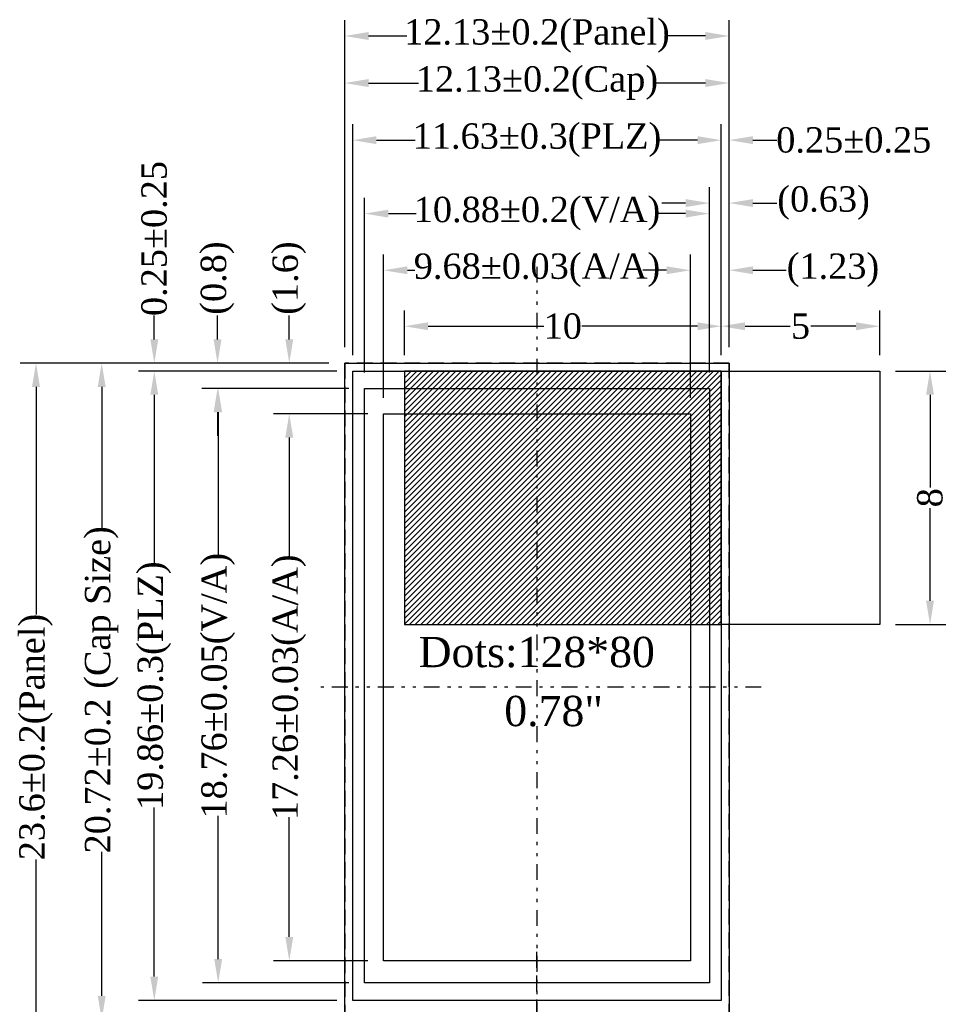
# Model space of a CAD drawing. Extents: x -334 to 152, y -2 to 1135.
# Tile 8 of 20: x -334 to -305, y 45 to 76. Entities that reach past the tile are written whole.
import ezdxf

# ---------------------------------------------------------------- set-up
doc = ezdxf.new("R2010")
doc.units = 0
doc.header["$MEASUREMENT"] = 0
doc.linetypes.add('DASHED', pattern=[0.75, 0.5, -0.25])
doc.linetypes.add('DIVIDE', pattern=[1.25, 0.5, -0.25, 0, -0.25, 0, -0.25])
doc.layers.add('Dimension', color=7, linetype='Continuous')
doc.styles.get("Standard").update_dxf_attribs({"font": 'times.ttf'})
doc.dimstyles.get("Standard").update_dxf_attribs({"dimtxt": 0.18, "dimasz": 0.18, "dimexe": 0.18, "dimexo": 0.0625, "dimgap": 0.09, "dimtad": 0, "dimtih": 1, "dimtoh": 1, "dimdec": 4, "dimzin": 0, "dimdsep": 46, "dimtxsty": 'Standard', "dimcen": 0.09, "dimadec": 0, "dimazin": 0, "dimtfac": 1, "dimtdec": 4, "dimtofl": 0, "dimtmove": 0, "dimatfit": 3, "dimfxl": 1, "dimtolj": 1, "dimtzin": 0, "dimarcsym": 0})

# ---------------------------------------------------------------- blocks, each defined once
blk = doc.blocks.new('*D96')
at = {"color": 0, "lineweight": -2, "transparency": 16777216}
for p, q in [((-322.343, 64.181), (-322.343, 68.711)), ((-312.663, 64.181), (-312.663, 68.711)), ((-321.593, 68.211), (-321.357, 68.211)), ((-313.413, 68.211), (-313.649, 68.211))]:
    blk.add_line(p, q, dxfattribs=at)
at = {"color": 0, "transparency": 16777216}
for points in [[(-321.593, 68.336), (-321.593, 68.086), (-322.343, 68.211)], [(-313.413, 68.336), (-313.413, 68.086), (-312.663, 68.211)]]:
    blk.add_solid(points, dxfattribs=at)
at = {"layer": 'Defpoints', "color": 0, "transparency": 16777216}
for p in [(-312.663, 68.211), (-322.343, 63.681), (-312.663, 63.681)]:
    blk.add_point(p, dxfattribs=at)
at = {"color": 0, "transparency": 16777216, "insert": (-317.503, 68.211), "char_height": 0.8, "attachment_point": 5}
blk.add_mtext('\\A1;9.68%%P0.03(A/A)', dxfattribs=at)
blk = doc.blocks.new('*D97')
at = {"color": 0, "lineweight": -2, "transparency": 16777216}
for p, q in [((-323.318, 65.531), (-323.318, 72.817)), ((-311.688, 65.531), (-311.688, 72.817)), ((-322.568, 72.317), (-321.344, 72.317)), ((-312.438, 72.317), (-313.662, 72.317))]:
    blk.add_line(p, q, dxfattribs=at)
at = {"color": 0, "transparency": 16777216}
for points in [[(-322.568, 72.442), (-322.568, 72.192), (-323.318, 72.317)], [(-312.438, 72.442), (-312.438, 72.192), (-311.688, 72.317)]]:
    blk.add_solid(points, dxfattribs=at)
at = {"layer": 'Defpoints', "color": 0, "transparency": 16777216}
for p in [(-311.688, 72.317), (-323.318, 65.031), (-311.688, 65.031)]:
    blk.add_point(p, dxfattribs=at)
at = {"color": 0, "transparency": 16777216, "insert": (-317.503, 72.317), "char_height": 0.8, "attachment_point": 5}
blk.add_mtext('\\A1;11.63%%P0.3(PLZ)', dxfattribs=at)
blk = doc.blocks.new('*D98')
at = {"color": 0, "lineweight": -2, "transparency": 16777216}
for p, q in [((-323.568, 65.781), (-323.568, 76.104)), ((-311.438, 65.781), (-311.438, 76.104)), ((-322.818, 75.604), (-321.607, 75.604)), ((-312.188, 75.604), (-313.4, 75.604))]:
    blk.add_line(p, q, dxfattribs=at)
at = {"color": 0, "transparency": 16777216}
for points in [[(-322.818, 75.729), (-322.818, 75.479), (-323.568, 75.604)], [(-312.188, 75.729), (-312.188, 75.479), (-311.438, 75.604)]]:
    blk.add_solid(points, dxfattribs=at)
at = {"layer": 'Defpoints', "color": 0, "transparency": 16777216}
for p in [(-311.438, 75.604), (-323.568, 65.281), (-311.438, 65.281)]:
    blk.add_point(p, dxfattribs=at)
at = {"color": 0, "transparency": 16777216, "insert": (-317.503, 75.604), "char_height": 0.8, "attachment_point": 5}
blk.add_mtext('\\A1;12.13%%P0.2(Panel)', dxfattribs=at)
blk = doc.blocks.new('*D99')
at = {"color": 0, "lineweight": -2, "transparency": 16777216}
for p, q in [((-323.568, 65.781), (-323.568, 74.619)), ((-311.438, 65.781), (-311.438, 74.619)), ((-322.818, 74.119), (-321.246, 74.119)), ((-312.188, 74.119), (-313.76, 74.119))]:
    blk.add_line(p, q, dxfattribs=at)
at = {"color": 0, "transparency": 16777216}
for points in [[(-322.818, 74.244), (-322.818, 73.994), (-323.568, 74.119)], [(-312.188, 74.244), (-312.188, 73.994), (-311.438, 74.119)]]:
    blk.add_solid(points, dxfattribs=at)
at = {"layer": 'Defpoints', "color": 0, "transparency": 16777216}
for p in [(-311.438, 74.119), (-323.568, 65.281), (-311.438, 65.281)]:
    blk.add_point(p, dxfattribs=at)
at = {"color": 0, "transparency": 16777216, "insert": (-317.503, 74.119), "char_height": 0.8, "attachment_point": 5}
blk.add_mtext('\\A1;12.13%%p0.2(Cap)', dxfattribs=at)
blk = doc.blocks.new('*D100')
at = {"color": 0, "lineweight": -2, "transparency": 16777216}
for p, q in [((-312.063, 64.981), (-312.063, 70.831)), ((-311.438, 65.781), (-311.438, 70.831)), ((-312.813, 70.331), (-313.563, 70.331)), ((-310.688, 70.331), (-309.938, 70.331))]:
    blk.add_line(p, q, dxfattribs=at)
at = {"color": 0, "transparency": 16777216}
for points in [[(-312.813, 70.456), (-312.813, 70.206), (-312.063, 70.331)], [(-310.688, 70.456), (-310.688, 70.206), (-311.438, 70.331)]]:
    blk.add_solid(points, dxfattribs=at)
at = {"layer": 'Defpoints', "color": 0, "transparency": 16777216}
for p in [(-311.438, 70.331), (-311.438, 65.281), (-312.063, 64.481)]:
    blk.add_point(p, dxfattribs=at)
at = {"color": 0, "transparency": 16777216, "insert": (-308.46, 70.331), "char_height": 0.8, "attachment_point": 5}
blk.add_mtext('\\A1;(0.63)', dxfattribs=at)
blk = doc.blocks.new('*D101')
at = {"color": 0, "lineweight": -2, "transparency": 16777216}
for p, q in [((-311.688, 65.531), (-311.688, 72.817)), ((-311.438, 65.781), (-311.438, 72.817)), ((-312.438, 72.317), (-313.188, 72.317)), ((-310.688, 72.317), (-309.938, 72.317))]:
    blk.add_line(p, q, dxfattribs=at)
at = {"color": 0, "transparency": 16777216}
for points in [[(-312.438, 72.442), (-312.438, 72.192), (-311.688, 72.317)], [(-310.688, 72.442), (-310.688, 72.192), (-311.438, 72.317)]]:
    blk.add_solid(points, dxfattribs=at)
at = {"layer": 'Defpoints', "color": 0, "transparency": 16777216}
for p in [(-311.438, 72.317), (-311.438, 65.281), (-311.688, 65.031)]:
    blk.add_point(p, dxfattribs=at)
at = {"color": 0, "transparency": 16777216, "insert": (-307.507, 72.317), "char_height": 0.8, "attachment_point": 5}
blk.add_mtext('\\A1;0.25%%p0.25', dxfattribs=at)
blk = doc.blocks.new('*D102')
at = {"color": 0, "lineweight": -2, "transparency": 16777216}
for p, q in [((-312.663, 64.181), (-312.663, 68.711)), ((-311.438, 65.781), (-311.438, 68.711)), ((-313.413, 68.211), (-314.163, 68.211)), ((-310.688, 68.211), (-309.643, 68.211))]:
    blk.add_line(p, q, dxfattribs=at)
at = {"color": 0, "transparency": 16777216}
for points in [[(-313.413, 68.336), (-313.413, 68.086), (-312.663, 68.211)], [(-310.688, 68.336), (-310.688, 68.086), (-311.438, 68.211)]]:
    blk.add_solid(points, dxfattribs=at)
at = {"layer": 'Defpoints', "color": 0, "transparency": 16777216}
for p in [(-311.438, 68.211), (-311.438, 65.281), (-312.663, 63.681)]:
    blk.add_point(p, dxfattribs=at)
at = {"color": 0, "transparency": 16777216, "insert": (-308.164, 68.211), "char_height": 0.8, "attachment_point": 5}
blk.add_mtext('\\A1;(1.23)', dxfattribs=at)
blk = doc.blocks.new('*D103')
at = {"color": 0, "lineweight": -2, "transparency": 16777216}
for p, q in [((-322.843, 63.681), (-325.82, 63.681)), ((-325.32, 62.931), (-325.32, 59.155)), ((-325.32, 47.171), (-325.32, 50.947)), ((-322.843, 46.421), (-325.82, 46.421))]:
    blk.add_line(p, q, dxfattribs=at)
at = {"color": 0, "transparency": 16777216}
for points in [[(-325.445, 62.931), (-325.195, 62.931), (-325.32, 63.681)], [(-325.445, 47.171), (-325.195, 47.171), (-325.32, 46.421)]]:
    blk.add_solid(points, dxfattribs=at)
at = {"layer": 'Defpoints', "color": 0, "transparency": 16777216}
for p in [(-322.343, 63.681), (-325.32, 46.421), (-322.343, 46.421)]:
    blk.add_point(p, dxfattribs=at)
at = {"color": 0, "transparency": 16777216, "insert": (-325.32, 55.051), "char_height": 0.8, "attachment_point": 5, "rotation": 90}
blk.add_mtext('\\A1;17.26%%p0.03(A/A)', dxfattribs=at)
blk = doc.blocks.new('*D104')
at = {"color": 0, "lineweight": -2, "transparency": 16777216}
for p, q in [((-323.443, 64.481), (-328.063, 64.481)), ((-327.563, 63.731), (-327.563, 59.205)), ((-327.563, 46.471), (-327.563, 50.997)), ((-323.443, 45.721), (-328.063, 45.721))]:
    blk.add_line(p, q, dxfattribs=at)
at = {"color": 0, "transparency": 16777216}
for points in [[(-327.688, 63.731), (-327.438, 63.731), (-327.563, 64.481)], [(-327.688, 46.471), (-327.438, 46.471), (-327.563, 45.721)]]:
    blk.add_solid(points, dxfattribs=at)
at = {"layer": 'Defpoints', "color": 0, "transparency": 16777216}
for p in [(-322.943, 64.481), (-327.563, 45.721), (-322.943, 45.721)]:
    blk.add_point(p, dxfattribs=at)
at = {"color": 0, "transparency": 16777216, "insert": (-327.563, 55.101), "char_height": 0.8, "attachment_point": 5, "rotation": 90}
blk.add_mtext('\\A1;18.76%%P0.05(V/A)', dxfattribs=at)
blk = doc.blocks.new('*D105')
at = {"color": 0, "lineweight": -2, "transparency": 16777216}
for p, q in [((-323.818, 65.031), (-330.079, 65.031)), ((-329.579, 64.281), (-329.579, 58.942)), ((-329.579, 45.921), (-329.579, 51.259)), ((-323.818, 45.171), (-330.079, 45.171))]:
    blk.add_line(p, q, dxfattribs=at)
at = {"color": 0, "transparency": 16777216}
for points in [[(-329.704, 64.281), (-329.454, 64.281), (-329.579, 65.031)], [(-329.704, 45.921), (-329.454, 45.921), (-329.579, 45.171)]]:
    blk.add_solid(points, dxfattribs=at)
at = {"layer": 'Defpoints', "color": 0, "transparency": 16777216}
for p in [(-323.318, 65.031), (-329.579, 45.171), (-323.318, 45.171)]:
    blk.add_point(p, dxfattribs=at)
at = {"color": 0, "transparency": 16777216, "insert": (-329.579, 55.101), "char_height": 0.8, "attachment_point": 5, "rotation": 90}
blk.add_mtext('\\A1;19.86%%P0.3(PLZ)', dxfattribs=at)
blk = doc.blocks.new('*D106')
at = {"color": 0, "lineweight": -2, "transparency": 16777216}
for p, q in [((-324.068, 65.281), (-333.812, 65.281)), ((-333.312, 64.531), (-333.312, 57.345)), ((-333.312, 42.431), (-333.312, 49.616)), ((-324.068, 41.681), (-333.812, 41.681))]:
    blk.add_line(p, q, dxfattribs=at)
at = {"color": 0, "transparency": 16777216}
for points in [[(-333.437, 64.531), (-333.187, 64.531), (-333.312, 65.281)], [(-333.437, 42.431), (-333.187, 42.431), (-333.312, 41.681)]]:
    blk.add_solid(points, dxfattribs=at)
at = {"layer": 'Defpoints', "color": 0, "transparency": 16777216}
for p in [(-323.568, 65.281), (-333.312, 41.681), (-323.568, 41.681)]:
    blk.add_point(p, dxfattribs=at)
at = {"color": 0, "transparency": 16777216, "insert": (-333.312, 53.481), "char_height": 0.8, "attachment_point": 5, "rotation": 90}
blk.add_mtext('\\A1;23.6%%p0.2(Panel)', dxfattribs=at)
blk = doc.blocks.new('*D107')
at = {"color": 0, "lineweight": -2, "transparency": 16777216}
for p, q in [((-329.579, 66.031), (-329.579, 66.781)), ((-324.068, 65.281), (-330.079, 65.281)), ((-323.818, 65.031), (-330.079, 65.031)), ((-329.579, 64.281), (-329.579, 63.531))]:
    blk.add_line(p, q, dxfattribs=at)
at = {"color": 0, "transparency": 16777216}
for points in [[(-329.704, 66.031), (-329.454, 66.031), (-329.579, 65.281)], [(-329.704, 64.281), (-329.454, 64.281), (-329.579, 65.031)]]:
    blk.add_solid(points, dxfattribs=at)
at = {"layer": 'Defpoints', "color": 0, "transparency": 16777216}
for p in [(-329.579, 65.281), (-323.568, 65.281), (-323.318, 65.031)]:
    blk.add_point(p, dxfattribs=at)
at = {"color": 0, "transparency": 16777216, "insert": (-329.579, 69.212), "char_height": 0.8, "attachment_point": 5, "rotation": 90}
blk.add_mtext('\\A1;0.25%%p0.25', dxfattribs=at)
blk = doc.blocks.new('*D108')
at = {"color": 0, "lineweight": -2, "transparency": 16777216}
for p, q in [((-327.584, 66.031), (-327.584, 66.781)), ((-324.068, 65.281), (-328.084, 65.281)), ((-323.443, 64.481), (-328.084, 64.481)), ((-327.584, 63.731), (-327.584, 62.981))]:
    blk.add_line(p, q, dxfattribs=at)
at = {"color": 0, "transparency": 16777216}
for points in [[(-327.709, 66.031), (-327.459, 66.031), (-327.584, 65.281)], [(-327.709, 63.731), (-327.459, 63.731), (-327.584, 64.481)]]:
    blk.add_solid(points, dxfattribs=at)
at = {"layer": 'Defpoints', "color": 0, "transparency": 16777216}
for p in [(-327.584, 65.281), (-323.568, 65.281), (-322.943, 64.481)]:
    blk.add_point(p, dxfattribs=at)
at = {"color": 0, "transparency": 16777216, "insert": (-327.584, 67.964), "char_height": 0.8, "attachment_point": 5, "rotation": 90}
blk.add_mtext('\\A1;(0.8)', dxfattribs=at)
blk = doc.blocks.new('*D109')
at = {"color": 0, "lineweight": -2, "transparency": 16777216}
for p, q in [((-325.32, 66.031), (-325.32, 66.781)), ((-324.068, 65.281), (-325.82, 65.281)), ((-322.843, 63.681), (-325.82, 63.681)), ((-325.32, 62.931), (-325.32, 62.181))]:
    blk.add_line(p, q, dxfattribs=at)
at = {"color": 0, "transparency": 16777216}
for points in [[(-325.445, 66.031), (-325.195, 66.031), (-325.32, 65.281)], [(-325.445, 62.931), (-325.195, 62.931), (-325.32, 63.681)]]:
    blk.add_solid(points, dxfattribs=at)
at = {"layer": 'Defpoints', "color": 0, "transparency": 16777216}
for p in [(-325.32, 65.281), (-323.568, 65.281), (-322.343, 63.681)]:
    blk.add_point(p, dxfattribs=at)
at = {"color": 0, "transparency": 16777216, "insert": (-325.32, 67.964), "char_height": 0.8, "attachment_point": 5, "rotation": 90}
blk.add_mtext('\\A1;(1.6)', dxfattribs=at)
blk = doc.blocks.new('*D111')
at = {"color": 0, "lineweight": -2, "transparency": 16777216}
for p, q in [((-321.688, 65.531), (-321.688, 66.944)), ((-311.688, 65.531), (-311.688, 66.944)), ((-320.938, 66.444), (-317.289, 66.444)), ((-312.438, 66.444), (-316.088, 66.444))]:
    blk.add_line(p, q, dxfattribs=at)
at = {"color": 0, "transparency": 16777216}
for points in [[(-320.938, 66.569), (-320.938, 66.319), (-321.688, 66.444)], [(-312.438, 66.569), (-312.438, 66.319), (-311.688, 66.444)]]:
    blk.add_solid(points, dxfattribs=at)
at = {"layer": 'Defpoints', "color": 0, "transparency": 16777216}
for p in [(-311.688, 66.444), (-321.688, 65.031), (-311.688, 65.031)]:
    blk.add_point(p, dxfattribs=at)
at = {"color": 0, "transparency": 16777216, "insert": (-316.688, 66.444), "char_height": 0.8, "attachment_point": 5}
blk.add_mtext('\\A1;10', dxfattribs=at)
blk = doc.blocks.new('*D112')
at = {"color": 0, "lineweight": -2, "transparency": 16777216}
for p, q in [((-311.688, 65.531), (-311.688, 66.944)), ((-306.688, 65.531), (-306.688, 66.944)), ((-310.938, 66.444), (-309.516, 66.444)), ((-307.438, 66.444), (-308.86, 66.444))]:
    blk.add_line(p, q, dxfattribs=at)
at = {"color": 0, "transparency": 16777216}
for points in [[(-310.938, 66.569), (-310.938, 66.319), (-311.688, 66.444)], [(-307.438, 66.569), (-307.438, 66.319), (-306.688, 66.444)]]:
    blk.add_solid(points, dxfattribs=at)
at = {"layer": 'Defpoints', "color": 0, "transparency": 16777216}
for p in [(-306.688, 66.444), (-311.688, 65.031), (-306.688, 65.031)]:
    blk.add_point(p, dxfattribs=at)
at = {"color": 0, "transparency": 16777216, "insert": (-309.188, 66.444), "char_height": 0.8, "attachment_point": 5}
blk.add_mtext('\\A1;5', dxfattribs=at)
blk = doc.blocks.new('*D113')
at = {"color": 0, "lineweight": -2, "transparency": 16777216}
for p, q in [((-306.188, 65.031), (-304.601, 65.031)), ((-305.101, 64.281), (-305.101, 61.356)), ((-305.101, 57.781), (-305.101, 60.705)), ((-306.188, 57.031), (-304.601, 57.031))]:
    blk.add_line(p, q, dxfattribs=at)
at = {"color": 0, "transparency": 16777216}
for points in [[(-305.226, 64.281), (-304.976, 64.281), (-305.101, 65.031)], [(-305.226, 57.781), (-304.976, 57.781), (-305.101, 57.031)]]:
    blk.add_solid(points, dxfattribs=at)
at = {"layer": 'Defpoints', "color": 0, "transparency": 16777216}
for p in [(-306.688, 65.031), (-306.688, 57.031), (-305.101, 57.031)]:
    blk.add_point(p, dxfattribs=at)
at = {"color": 0, "transparency": 16777216, "insert": (-305.101, 61.031), "char_height": 0.8, "attachment_point": 5, "rotation": 90}
blk.add_mtext('\\A1;8', dxfattribs=at)
blk = doc.blocks.new('*D124')
at = {"color": 0, "lineweight": -2, "transparency": 16777216}
for p, q in [((-322.943, 64.981), (-322.943, 70.499)), ((-312.063, 64.981), (-312.063, 70.499)), ((-322.193, 69.999), (-321.312, 69.999)), ((-312.813, 69.999), (-313.695, 69.999))]:
    blk.add_line(p, q, dxfattribs=at)
at = {"color": 0, "transparency": 16777216}
for points in [[(-322.193, 70.124), (-322.193, 69.874), (-322.943, 69.999)], [(-312.813, 70.124), (-312.813, 69.874), (-312.063, 69.999)]]:
    blk.add_solid(points, dxfattribs=at)
at = {"layer": 'Defpoints', "color": 0, "transparency": 16777216}
for p in [(-312.063, 69.999), (-322.943, 64.481), (-312.063, 64.481)]:
    blk.add_point(p, dxfattribs=at)
at = {"color": 0, "transparency": 16777216, "insert": (-317.503, 69.999), "char_height": 0.8, "attachment_point": 5}
blk.add_mtext('\\A1;10.88%%p0.2(V/A)', dxfattribs=at)
blk = doc.blocks.new('*D95')
at = {"layer": 'Defpoints', "color": 0, "transparency": 16777216}
for p in [(-331.239, 65.281), (-323.568, 65.281), (-323.568, 44.561)]:
    blk.add_point(p, dxfattribs=at)
at = {"layer": 'Dimension', "color": 0, "lineweight": -2, "transparency": 16777216}
for p, q in [((-324.068, 65.281), (-331.739, 65.281)), ((-331.239, 64.531), (-331.239, 60.082)), ((-331.239, 45.311), (-331.239, 49.86)), ((-324.068, 44.561), (-331.739, 44.561))]:
    blk.add_line(p, q, dxfattribs=at)
at = {"layer": 'Dimension', "color": 0, "transparency": 16777216}
for points in [[(-331.364, 64.531), (-331.114, 64.531), (-331.239, 65.281)], [(-331.364, 45.311), (-331.114, 45.311), (-331.239, 44.561)]]:
    blk.add_solid(points, dxfattribs=at)
at = {"layer": 'Dimension', "color": 0, "transparency": 16777216, "insert": (-331.239, 54.971), "char_height": 0.8, "attachment_point": 5, "rotation": 90}
blk.add_mtext('\\A1;20.72±0.2 (Cap Size)', dxfattribs=at)

msp = doc.modelspace()

# ---------------------------------------------------------------- hatches: boundary and pattern name
h = msp.add_hatch()
h.set_pattern_fill('ANSI31', color=4, style=0)
h.set_pattern_definition([(45, (-342.10749, -1.56242), (-0.08838835, 0.08838835), [])])
h.paths.add_polyline_path([(-311.68814, 65.03077), (-321.68814, 65.03077), (-321.68814, 57.03077), (-311.68814, 57.03077)])

# ---------------------------------------------------------------- linework, layer by layer
at = {"color": 1, "linetype": 'DIVIDE'}
for p, q in [((-317.50314, 68.32077), (-317.50314, 27.96652)), ((-310.4251, 55.05077), (-324.45721, 55.05077))]:
    msp.add_line(p, q, dxfattribs=at)
at = {"color": 1, "linetype": 'DASHED'}
msp.add_line((-317.50314, 37.20086), (-317.50314, 46.74046), dxfattribs=at)
for points in [[(-311.43814, 65.28077), (-311.43814, 41.68077), (-323.56814, 41.68077), (-323.56814, 65.28077)], [(-322.34314, 63.68077), (-312.66314, 63.68077), (-312.66314, 46.42077), (-322.34314, 46.42077)]]:
    msp.add_lwpolyline(points, close=True)
at = {"linetype": 'DASHED'}
msp.add_lwpolyline([(-323.56814, 65.28077), (-323.56814, 44.56077), (-311.43814, 44.56077), (-311.43814, 65.28077)], close=True, dxfattribs=at)
at = {"color": 6}
msp.add_lwpolyline([(-323.31814, 65.03077), (-311.68814, 65.03077), (-311.68814, 45.17077), (-323.31814, 45.17077)], close=True, dxfattribs=at)
at = {"color": 4}
for points in [[(-311.68814, 65.03077), (-321.68814, 65.03077), (-321.68814, 57.03077), (-311.68814, 57.03077)], [(-311.68814, 65.03077), (-306.68814, 65.03077), (-306.68814, 57.03077), (-311.68814, 57.03077)], [(-322.94314, 64.48077), (-312.06314, 64.48077), (-312.06314, 45.72077), (-322.94314, 45.72077)]]:
    msp.add_lwpolyline(points, close=True, dxfattribs=at)
at = {"color": 0}
msp.add_lwpolyline([(-322.34314, 63.68077), (-312.66314, 63.68077), (-312.66314, 46.42077), (-322.34314, 46.42077)], close=True, dxfattribs=at)

# ---------------------------------------------------------------- texts
for s, p in [(' Dots:128*80', (-321.60158, 55.68613)), ('0.78"', (-318.53547, 53.82388))]:
    msp.add_text(s, height=0.9555).set_placement(p)

# ---------------------------------------------------------------- dimensions: what is measured, and where the dimension line sits
for base, p1, p2, text, override, picture, middle in [((-311.43814, 75.60433), (-323.56814, 65.28077), (-311.43814, 65.28077), '<>%%P0.2(Panel)', {"dimtxt": 0.8, "dimasz": 0.75, "dimexe": 0.5, "dimexo": 0.5, "dimgap": 0.1, "dimtih": 0, "dimtoh": 0, "dimzin": 8, "dimazin": 2, "dimtzin": 8}, '*D98', (-317.50314, 75.60433)), ((-311.43814, 74.11876), (-323.56814, 65.28077), (-311.43814, 65.28077), '<>%%p0.2(Cap)', {"dimtxt": 0.8, "dimasz": 0.75, "dimexe": 0.5, "dimexo": 0.5, "dimgap": 0.1, "dimtih": 0, "dimtoh": 0, "dimzin": 8, "dimazin": 2, "dimtzin": 8}, '*D99', (-317.50314, 74.11876)), ((-311.68814, 72.31677), (-323.31814, 65.03077), (-311.68814, 65.03077), '<>%%P0.3(PLZ)', {"dimtxt": 0.8, "dimasz": 0.75, "dimexe": 0.5, "dimexo": 0.5, "dimgap": 0.1, "dimtih": 0, "dimtoh": 0, "dimzin": 8, "dimazin": 2, "dimtzin": 8}, '*D97', (-317.50314, 72.31677)), ((-311.43814, 72.31677), (-311.68814, 65.03077), (-311.43814, 65.28077), '<>%%p0.25', {"dimtxt": 0.8, "dimasz": 0.75, "dimexe": 0.5, "dimexo": 0.5, "dimgap": 0.1, "dimtih": 0, "dimtoh": 0, "dimdec": 2, "dimzin": 8, "dimazin": 2, "dimtzin": 8}, '*D101', (-307.50707, 72.31677)), ((-311.4381421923, 70.330834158), (-312.0631421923, 64.4807659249), (-311.4381421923, 65.2807659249), '(<>)', {"dimtxt": 0.8, "dimasz": 0.75, "dimexe": 0.5, "dimexo": 0.5, "dimgap": 0.1, "dimtih": 0, "dimtoh": 0, "dimdec": 2, "dimzin": 8, "dimazin": 2, "dimtzin": 8}, '*D100', (-308.4596274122, 70.330834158)), ((-312.06314, 69.99898), (-322.94314, 64.48077), (-312.06314, 64.48077), '<>%%p0.2(V/A)', {"dimtxt": 0.8, "dimasz": 0.75, "dimexe": 0.5, "dimexo": 0.5, "dimgap": 0.1, "dimtih": 0, "dimtoh": 0, "dimzin": 8, "dimazin": 2, "dimtzin": 8}, '*D124', (-317.50314, 69.99898)), ((-312.66314, 68.21064), (-322.34314, 63.68077), (-312.66314, 63.68077), '<>%%P0.03(A/A)', {"dimtxt": 0.8, "dimasz": 0.75, "dimexe": 0.5, "dimexo": 0.5, "dimgap": 0.1, "dimtih": 0, "dimtoh": 0, "dimzin": 8, "dimazin": 2, "dimtzin": 8}, '*D96', (-317.50314, 68.21064))]:
    dim = msp.add_linear_dim(base=base, p1=p1, p2=p2, text=text, dimstyle='Standard', override=override)
    dim.commit()
    dim.dimension.update_dxf_attribs({"geometry": picture, "text_midpoint": middle})
for base, p1, p2, text, override, picture, middle in [((-329.57937, 65.28077), (-323.31814, 65.03077), (-323.56814, 65.28077), '<>%%p0.25', {"dimtxt": 0.8, "dimasz": 0.75, "dimexe": 0.5, "dimexo": 0.5, "dimgap": 0.1, "dimtih": 0, "dimtoh": 0, "dimzin": 8, "dimazin": 2, "dimtzin": 8}, '*D107', (-329.57937, 69.21184)), ((-327.58422, 65.28077), (-322.94314, 64.48077), (-323.56814, 65.28077), '(<>)', {"dimtxt": 0.8, "dimasz": 0.75, "dimexe": 0.5, "dimexo": 0.5, "dimgap": 0.1, "dimtih": 0, "dimtoh": 0, "dimdec": 2, "dimzin": 8, "dimazin": 2, "dimtzin": 8}, '*D108', (-327.58422, 67.96397)), ((-325.31973, 65.28077), (-322.34314, 63.68077), (-323.56814, 65.28077), '(<>)', {"dimtxt": 0.8, "dimasz": 0.75, "dimexe": 0.5, "dimexo": 0.5, "dimgap": 0.1, "dimtih": 0, "dimtoh": 0, "dimdec": 2, "dimzin": 8, "dimazin": 2, "dimtzin": 8}, '*D109', (-325.31973, 67.96397)), ((-333.31247, 41.68077), (-323.56814, 65.28077), (-323.56814, 41.68077), '<>%%p0.2(Panel)', {"dimtxt": 0.8, "dimasz": 0.75, "dimexe": 0.5, "dimexo": 0.5, "dimgap": 0.1, "dimtih": 0, "dimtoh": 0, "dimzin": 8, "dimazin": 2, "dimtzin": 8}, '*D106', (-333.31247, 53.48077)), ((-329.57937, 45.17077), (-323.31814, 65.03077), (-323.31814, 45.17077), '<>%%P0.3(PLZ)', {"dimtxt": 0.8, "dimasz": 0.75, "dimexe": 0.5, "dimexo": 0.5, "dimgap": 0.1, "dimtih": 0, "dimtoh": 0, "dimzin": 8, "dimazin": 2, "dimtzin": 8}, '*D105', (-329.57937, 55.10077)), ((-327.56274, 45.72077), (-322.94314, 64.48077), (-322.94314, 45.72077), '<>%%P0.05(V/A)', {"dimtxt": 0.8, "dimasz": 0.75, "dimexe": 0.5, "dimexo": 0.5, "dimgap": 0.1, "dimtih": 0, "dimtoh": 0, "dimzin": 8, "dimazin": 2, "dimtzin": 8}, '*D104', (-327.56274, 55.10077)), ((-325.31973, 46.42077), (-322.34314, 63.68077), (-322.34314, 46.42077), '<>%%p0.03(A/A)', {"dimtxt": 0.8, "dimasz": 0.75, "dimexe": 0.5, "dimexo": 0.5, "dimgap": 0.1, "dimtih": 0, "dimtoh": 0, "dimzin": 8, "dimazin": 2, "dimtzin": 8}, '*D103', (-325.31973, 55.05077))]:
    dim = msp.add_linear_dim(base=base, p1=p1, p2=p2, angle=90, text=text, dimstyle='Standard', override=override)
    dim.commit()
    dim.dimension.update_dxf_attribs({"geometry": picture, "text_midpoint": middle})
dim = msp.add_linear_dim(base=(-311.4381421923, 68.2106437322), p1=(-312.6631421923, 63.6807659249), p2=(-311.4381421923, 65.2807659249), text='(<>)', dimstyle='Standard', override={"dimtxt": 0.8, "dimasz": 0.75, "dimexe": 0.5, "dimexo": 0.5, "dimgap": 0.1, "dimtih": 0, "dimtoh": 0, "dimdec": 2, "dimzin": 8, "dimazin": 2, "dimtzin": 8})
dim.commit()
dim.dimension.update_dxf_attribs({"geometry": '*D102', "text_midpoint": (-308.1643137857, 68.2106437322), "dimtype": 160})
for base, p1, p2, picture, middle in [((-311.68814, 66.44446), (-321.68814, 65.03077), (-311.68814, 65.03077), '*D111', (-316.68814, 66.44446)), ((-306.68814, 66.44446), (-311.68814, 65.03077), (-306.68814, 65.03077), '*D112', (-309.18814, 66.44446))]:
    dim = msp.add_linear_dim(base=base, p1=p1, p2=p2, dimstyle='Standard', override={"dimtxt": 0.8, "dimasz": 0.75, "dimexe": 0.5, "dimexo": 0.5, "dimgap": 0.1, "dimtih": 0, "dimtoh": 0, "dimzin": 8, "dimazin": 2, "dimtzin": 8})
    dim.commit()
    dim.dimension.update_dxf_attribs({"geometry": picture, "text_midpoint": middle})
dim = msp.add_linear_dim(base=(-305.10112, 57.03077), p1=(-306.68814, 65.03077), p2=(-306.68814, 57.03077), angle=90, dimstyle='Standard', override={"dimtxt": 0.8, "dimasz": 0.75, "dimexe": 0.5, "dimexo": 0.5, "dimgap": 0.1, "dimtih": 0, "dimtoh": 0, "dimzin": 8, "dimazin": 2, "dimtzin": 8})
dim.commit()
dim.dimension.update_dxf_attribs({"geometry": '*D113', "text_midpoint": (-305.10112, 61.03077)})
at = {"layer": 'Dimension'}
dim = msp.add_linear_dim(base=(-331.23948, 65.28077), p1=(-323.56814, 44.56077), p2=(-323.56814, 65.28077), angle=90, text='<> (Cap Size)', dimstyle='Standard', override={"dimtxt": 0.8, "dimasz": 0.75, "dimexe": 0.5, "dimexo": 0.5, "dimgap": 0.1, "dimtih": 0, "dimtoh": 0, "dimzin": 8, "dimazin": 2, "dimtol": 1, "dimtp": 0.2, "dimtm": 0.2, "dimtzin": 8}, dxfattribs=at)
dim.commit()
dim.dimension.update_dxf_attribs({"geometry": '*D95', "text_midpoint": (-331.23948, 54.97106), "dimtype": 160})

doc.saveas('drawing.dxf')
